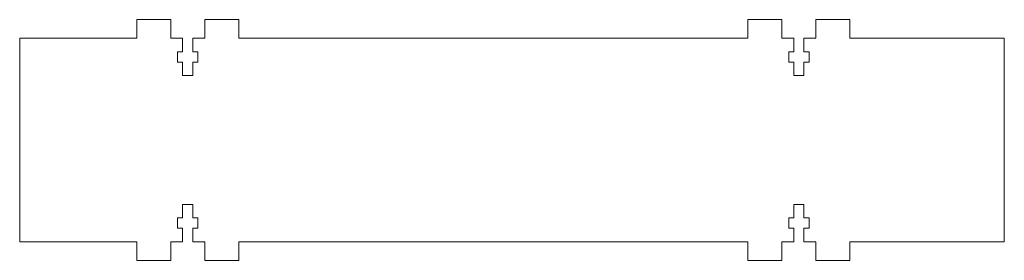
# Model space of a CAD drawing. Header units: millimetres. Extents: x -140 to 150, y -36 to 36.
import ezdxf

# ---------------------------------------------------------------- set-up
doc = ezdxf.new("R2010")
doc.units = ezdxf.units.MM

msp = doc.modelspace()

# ---------------------------------------------------------------- linework, layer by layer
at = {"color": 7, "linetype": 'Continuous', "lineweight": 15}
for p, q in [((-105, 35.5), (-105, 30)), ((-95, 35.5), (-105, 35.5)), ((-95, 35.5), (-95, 30)), ((-85, 35.5), (-85, 30)), ((-75, 35.5), (-85, 35.5)), ((-75, 35.5), (-75, 30)), ((75, 35.5), (75, 30)), ((85, 35.5), (75, 35.5)), ((85, 35.5), (85, 30)), ((95, 35.5), (95, 30)), ((105, 35.5), (95, 35.5)), ((105, 35.5), (105, 30)), ((-139.5, 30), (-139.5, -30)), ((-105, 30), (-139.5, 30)), ((-91.5, 30), (-95, 30)), ((-91.5, 26), (-91.5, 30)), ((-88.5, 30), (-88.5, 26)), ((-85, 30), (-88.5, 30)), ((75, 30), (-75, 30)), ((88.5, 30), (85, 30)), ((88.5, 26), (88.5, 30)), ((91.5, 30), (91.5, 26)), ((95, 30), (91.5, 30)), ((150.5, 30), (105, 30)), ((150.5, 30), (150.5, -30)), ((-93, 26), (-91.5, 26)), ((-93, 23), (-93, 26)), ((-88.5, 26), (-87, 26)), ((-87, 26), (-87, 23)), ((87, 26), (88.5, 26)), ((87, 23), (87, 26)), ((91.5, 26), (93, 26)), ((93, 26), (93, 23)), ((-91.5, 23), (-93, 23)), ((-91.5, 19), (-91.5, 23)), ((-88.5, 23), (-88.5, 19)), ((-87, 23), (-88.5, 23)), ((88.5, 23), (87, 23)), ((88.5, 19), (88.5, 23)), ((91.5, 23), (91.5, 19)), ((93, 23), (91.5, 23)), ((-88.5, 19), (-91.5, 19)), ((91.5, 19), (88.5, 19)), ((-88.5, -19), (-91.5, -19)), ((-91.5, -19), (-91.5, -23)), ((-88.5, -23), (-88.5, -19)), ((91.5, -19), (88.5, -19)), ((88.5, -19), (88.5, -23)), ((91.5, -23), (91.5, -19)), ((-91.5, -23), (-93, -23)), ((-93, -23), (-93, -26)), ((-87, -23), (-88.5, -23)), ((-87, -26), (-87, -23)), ((88.5, -23), (87, -23)), ((87, -23), (87, -26)), ((93, -23), (91.5, -23)), ((93, -26), (93, -23)), ((-93, -26), (-91.5, -26)), ((-91.5, -26), (-91.5, -30)), ((-88.5, -30), (-88.5, -26)), ((-88.5, -26), (-87, -26)), ((87, -26), (88.5, -26)), ((88.5, -26), (88.5, -30)), ((91.5, -30), (91.5, -26)), ((91.5, -26), (93, -26)), ((-139.5, -30), (-105, -30)), ((-105, -35.5), (-105, -30)), ((-95, -30), (-91.5, -30)), ((-95, -35.5), (-95, -30)), ((-88.5, -30), (-85, -30)), ((-85, -35.5), (-85, -30)), ((-75, -30), (75, -30)), ((-75, -35.5), (-75, -30)), ((75, -35.5), (75, -30)), ((85, -30), (88.5, -30)), ((85, -35.5), (85, -30)), ((91.5, -30), (95, -30)), ((95, -35.5), (95, -30)), ((105, -30), (150.5, -30)), ((105, -35.5), (105, -30)), ((-95, -35.5), (-105, -35.5)), ((-75, -35.5), (-85, -35.5)), ((85, -35.5), (75, -35.5)), ((105, -35.5), (95, -35.5))]:
    msp.add_line(p, q, dxfattribs=at)

doc.saveas('drawing.dxf')
